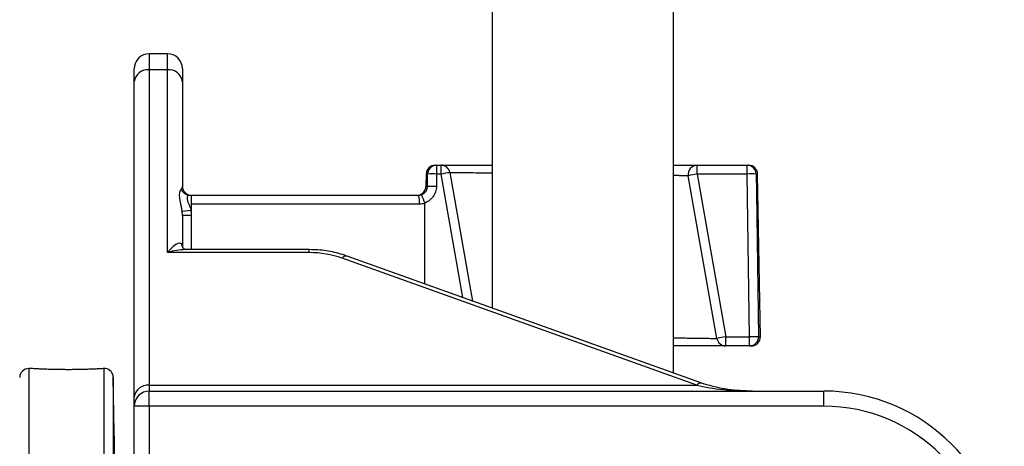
# Model space of a CAD drawing. Header units: millimetres. Extents: x 10 to 1715, y 7 to 2006.
# Tile 11 of 15: x 980 to 1307, y 534 to 675. Entities that reach past the tile are written whole.
import ezdxf

# ---------------------------------------------------------------- set-up
doc = ezdxf.new("R2010")
doc.units = ezdxf.units.MM

msp = doc.modelspace()

# ---------------------------------------------------------------- linework, layer by layer
at = {"color": 7, "linetype": 'Continuous', "lineweight": 25}
for p, q in [((1136.89, 1136.96), (1136.89, 579.67)), ((1197.19, 558.09), (1197.19, 1136.96)), ((1029.04, 664.08), (1023.04, 664.08)), ((1018.04, 654.75), (1018.04, 659.08)), ((1023.04, 658.77), (1023.04, 554.05)), ((1029.04, 658.77), (1023.04, 658.77)), ((1029.04, 598.06), (1029.04, 658.77)), ((1034.04, 659.08), (1034.04, 654.75)), ((1018.04, 550.03), (1018.04, 654.75)), ((1034.04, 654.75), (1034.04, 620.08)), ((1117.99, 627.08), (1118.47, 627.08)), ((1118.47, 627.08), (1118.47, 624.13)), ((1118.47, 627.08), (1119.94, 627.08)), ((1119.94, 624.13), (1119.94, 627.08)), ((1205.04, 624.13), (1205.04, 627.08)), ((1205.04, 627.08), (1221.61, 627.08)), ((1221.61, 624.13), (1221.61, 627.08)), ((1221.61, 627.08), (1222.09, 627.08)), ((1114.99, 624.13), (1114.92, 620.03)), ((1115.44, 620.03), (1115.5, 624.13)), ((1118.47, 624.13), (1118.41, 620.03)), ((1119.94, 624.13), (1118.47, 624.13)), ((1122.9, 624.6), (1130.41, 581.99)), ((1211.6, 569.56), (1202.08, 623.56)), ((1205.04, 624.13), (1214.56, 570.13)), ((1221.61, 624.13), (1205.04, 624.13)), ((1222.43, 570.13), (1221.61, 624.13)), ((1225.83, 582.08), (1225.09, 624.13)), ((1036.44, 617.08), (1037.04, 617.08)), ((1037.04, 617.08), (1112.4, 617.08)), ((1037.04, 614.13), (1037.04, 617.08)), ((1036.92, 612.08), (1033.96, 611.66)), ((1037.04, 612.08), (1036.92, 612.08)), ((1112.78, 614.13), (1037.04, 614.13)), ((1037.04, 599.04), (1037.04, 614.13)), ((1114.61, 587.64), (1114.58, 614.41)), ((1034.04, 610.35), (1034.04, 599.99)), ((1037.04, 610.35), (1034.04, 610.35)), ((1076.18, 599.04), (1035, 599.04)), ((1076.18, 598.06), (1029.04, 598.06)), ((1204.88, 554.05), (1087.05, 596.21)), ((1206.56, 554.74), (1088.73, 596.9)), ((1225.83, 582.08), (1225.82, 582.34)), ((1225.82, 582.19), (1225.83, 582.08)), ((1226.03, 570.13), (1225.83, 582.08)), ((1225.83, 582.08), (1225.83, 582.08)), ((1214.56, 567.08), (1214.56, 570.13)), ((1214.56, 570.13), (1222.43, 570.13)), ((1222.43, 567.08), (1222.43, 570.13)), ((1222.43, 567.08), (1214.56, 567.08)), ((1223.04, 567.08), (1222.43, 567.08)), ((983.55, 559.58), (982.99, 559.58)), ((1011.73, 519.95), (1011.09, 556.63)), ((1023.04, 554.05), (1023.04, 552.08)), ((1023.04, 554.05), (1204.88, 554.05)), ((1018.04, 547.08), (1018.04, 550.03)), ((1023.04, 547.08), (1023.04, 552.08)), ((1023.04, 552.08), (1247.04, 552.08)), ((1247.04, 547.08), (1247.04, 552.08)), ((1023.04, 547.08), (1018.04, 547.08)), ((1018.04, 409.34), (1018.04, 547.08)), ((1023.04, 547.08), (1023.04, 409.34)), ((1247.04, 547.08), (1023.04, 547.08))]:
    msp.add_line(p, q, dxfattribs=at)
at = {"color": 8, "linetype": 'Continuous', "lineweight": 25}
for p, q in [((1023.04, 664.08), (1023.04, 658.77)), ((1029.04, 658.77), (1029.04, 664.08)), ((1115.5, 624.13), (1114.99, 624.13)), ((1127.17, 583.15), (1119.94, 624.13)), ((1225.09, 624.13), (1224.58, 624.13)), ((1114.92, 620.03), (1115.44, 620.03)), ((1076.18, 598.06), (1076.18, 599.04)), ((1225.39, 570.13), (1226.03, 570.13)), ((982.99, 559.58), (982.99, 154.58)), ((1008.09, 154.58), (1008.09, 559.55)), ((1011.09, 556.63), (1011.09, 157.53))]:
    msp.add_line(p, q, dxfattribs=at)
at = {"color": 7, "linetype": 'Continuous', "lineweight": 25, "flags": 128}
msp.add_lwpolyline([(1224.58, 624.13), (1224.68, 618.13), (1225.04, 594.14), (1225.39, 570.13)], dxfattribs=at)
at = {"color": 7, "linetype": 'Continuous', "lineweight": 25}
for centre, radius, start, end in [((1023.04, 659.08), 5, 90, 180), ((1029.04, 659.08), 5, 0, 90), ((1022.6, 654.2), 4.59, 84.4576, 173.0949), ((1029.48, 654.2), 4.59, 6.9051, 95.5424), ((1117.99, 624.08), 3, 90, 179), ((1118.48, 624.09), 2.99, 90.2604, 179.2703), ((1119.94, 624.08), 3, 10, 90), ((1205.04, 624.08), 3, 90, 190), ((1221.6, 624.09), 2.99, 0.7297, 89.7396), ((1222.09, 624.08), 3, 1, 90), ((1116.98, 566.93), 57.23, 88.5121, 91.4879), ((1128.23, 581.42), 43.5, 97.0421, 100.9826), ((1211.91, 580.81), 43.86, 99.0155, 102.9478), ((1223.1, 566.93), 57.23, 88.5121, 91.4879), ((1036.46, 620), 2.92, 196.7615, 269.4802), ((1037.04, 620.08), 3, 180, 270), ((1111.92, 620.08), 3, 270, 359), ((1116.92, 562.69), 57.35, 88.5157, 91.4843), ((1106.67, 614.85), 6.15, 353.3166, 21.2632), ((1221.43, 526.81), 43.86, 99.0155, 102.9478), ((1214.56, 570.08), 3, 190, 270), ((1223.91, 511.24), 58.91, 88.5579, 91.4421), ((1222.41, 570.06), 2.98, 270.3393, 1.32), ((1223.04, 570.08), 3, 270, 1), ((982.99, 556.58), 3, 90, 179), ((1008.09, 556.58), 3, 1, 82.2459), ((1022.6, 549.48), 4.59, 84.4576, 173.0949), ((1023.04, 547.08), 5, 90, 180), ((1247.04, 492.08), 60, 0, 90), ((1247.04, 492.08), 55, 0, 90)]:
    msp.add_arc(centre, radius, start, end, dxfattribs=at)
at = {"color": 8, "linetype": 'Continuous', "lineweight": 25}
for centre, radius, start, end in [((1088.43, 595.24), 1.69, 79.7875, 144.8107), ((1206.26, 553.07), 1.7, 79.8773, 144.7955)]:
    msp.add_arc(centre, radius, start, end, dxfattribs=at)
at = {"color": 7, "linetype": 'Continuous', "lineweight": 25}
for centre, major_axis, ratio, start_param, end_param in [((1029.04, 620.08), (5, 0), 0.482003, 5.89173, 6.283185), ((1029.04, 610.35), (0, 7.55), 0.662389, 4.712389, 4.886994), ((1029.04, 610.35), (0, -9.96), 0.803338, 1.570796, 1.745401), ((1029.04, 594.04), (4.58, 7.07), 0.283222, 5.871457, 7.442253), ((1076.18, 579.52), (25, 0), 0.741311, 1.121037, 1.570796), ((1223.38, 562.08), (31.07, 0), 0.321839, 4.074472, 4.712389)]:
    msp.add_ellipse(centre, major_axis=major_axis, ratio=ratio, start_param=start_param, end_param=end_param, dxfattribs=at)
at = {"color": 8, "linetype": 'Continuous', "lineweight": 25}
msp.add_ellipse((1029.04, 594.04), major_axis=(9.92, 3.46), ratio=0.363884, start_param=0.806656, end_param=1.444573, dxfattribs=at)
at = {"color": 7, "linetype": 'Continuous', "lineweight": 25}
for points, knots in [([(1119.94, 627.08), (1120.05, 627.08), (1120.26, 627.08), (1121.92, 627.08), (1124.54, 627.08), (1128.13, 627.08), (1132.25, 627.08), (1135.45, 627.08), (1136.89, 627.08)], [0, 0, 0, 0, 0.171637, 0.343274, 0.514906, 0.686539, 0.858281, 1, 1, 1, 1]), ([(1197.19, 627.08), (1197.91, 627.08), (1199.96, 627.08), (1202.33, 627.08), (1204.07, 627.08), (1204.9, 627.08), (1204.99, 627.08), (1205.04, 627.08)], [0, 0, 0, 0, 0.141033, 0.400931, 0.660827, 0.830414, 1, 1, 1, 1]), ([(1033.96, 611.66), (1033.91, 612.14), (1033.83, 612.6), (1033.67, 613.48), (1033.58, 613.91), (1033.42, 614.71), (1033.34, 615.09), (1033.22, 615.82), (1033.17, 616.16), (1033.12, 616.81), (1033.11, 617.12), (1033.14, 617.67), (1033.17, 617.92), (1033.27, 618.38), (1033.34, 618.58), (1033.49, 618.92), (1033.58, 619.06), (1033.66, 619.16)], [0, 0, 0, 0, 0.125, 0.125, 0.25, 0.25, 0.375, 0.375, 0.5, 0.5, 0.625, 0.625, 0.75, 0.75, 0.875, 0.875, 1, 1, 1, 1]), ([(1113.4, 617.25), (1113.54, 617.3), (1113.68, 617.36), (1113.95, 617.5), (1114.09, 617.59), (1114.33, 617.76), (1114.45, 617.86), (1114.66, 618.08), (1114.76, 618.19), (1114.95, 618.44), (1115.03, 618.57), (1115.17, 618.84), (1115.23, 618.98), (1115.38, 619.42), (1115.43, 619.72), (1115.44, 620.03)], [0, 0, 0, 0, 0.125, 0.125, 0.25, 0.25, 0.375, 0.375, 0.5, 0.5, 0.625, 0.625, 0.75, 0.75, 1, 1, 1, 1]), ([(1118.41, 620.03), (1118.4, 619.43), (1118.3, 618.85), (1118.03, 618), (1117.91, 617.72), (1117.65, 617.19), (1117.5, 616.94), (1117.16, 616.46), (1116.97, 616.22), (1116.56, 615.8), (1116.34, 615.6), (1115.88, 615.23), (1115.63, 615.07), (1115.11, 614.77), (1114.84, 614.65), (1114.56, 614.54)], [0, 0, 0, 0, 0.25, 0.25, 0.375, 0.375, 0.5, 0.5, 0.625, 0.625, 0.75, 0.75, 0.875, 0.875, 1, 1, 1, 1]), ([(1036.44, 617.08), (1036.31, 617.08), (1036.18, 617.05), (1035.94, 616.93), (1035.83, 616.83), (1035.7, 616.65), (1035.66, 616.58), (1035.6, 616.42), (1035.58, 616.33), (1035.56, 616.05), (1035.58, 615.83), (1035.66, 615.47), (1035.7, 615.34), (1035.79, 615.08), (1035.84, 614.95), (1036, 614.55), (1036.13, 614.26), (1036.38, 613.67), (1036.5, 613.37), (1036.74, 612.74), (1036.84, 612.42), (1036.92, 612.08)], [0, 0, 0, 0, 0.125, 0.125, 0.25, 0.25, 0.3125, 0.3125, 0.375, 0.375, 0.5, 0.5, 0.5625, 0.5625, 0.625, 0.625, 0.75, 0.75, 0.875, 0.875, 1, 1, 1, 1]), ([(1114.56, 614.54), (1114.5, 614.72), (1114.43, 614.89), (1114.31, 615.24), (1114.24, 615.41), (1114.12, 615.74), (1114.05, 615.89), (1113.94, 616.18), (1113.88, 616.32), (1113.77, 616.57), (1113.72, 616.68), (1113.63, 616.88), (1113.59, 616.96), (1113.52, 617.1), (1113.48, 617.15), (1113.43, 617.23), (1113.41, 617.25), (1113.4, 617.25)], [0, 0, 0, 0, 0.125, 0.125, 0.25, 0.25, 0.375, 0.375, 0.5, 0.5, 0.625, 0.625, 0.75, 0.75, 0.875, 0.875, 1, 1, 1, 1]), ([(1035.07, 599.04), (1035.07, 599.04), (1035.06, 599.04), (1034.71, 599.17), (1034.3, 599.55), (1034.06, 599.93), (1034.03, 600.15), (1034.04, 600.1), (1034.04, 600.1)], [0, 0, 0, 0, 0.1569609, 0.3802683, 0.6160089, 0.8388757, 0.9952698, 1, 1, 1, 1]), ([(1088.73, 596.9), (1088.25, 597.07), (1086.91, 597.53), (1084.61, 598.14), (1081.83, 598.66), (1079.01, 598.98), (1077.12, 599.02), (1076.18, 599.04)], [0, 0, 0, 0, 0.123595, 0.347544, 0.567335, 0.784157, 1, 1, 1, 1]), ([(1214.56, 567.08), (1214.51, 567.08), (1214.42, 567.08), (1213.59, 567.08), (1211.88, 567.08), (1208.96, 567.08), (1205.07, 567.08), (1201.12, 567.08), (1198.25, 567.08), (1197.19, 567.08)], [0, 0, 0, 0, 0.110743, 0.221485, 0.391202, 0.56092, 0.730835, 0.900751, 1, 1, 1, 1]), ([(1008.09, 559.55), (1007.88, 559.54), (1007.44, 559.51), (1006.37, 559.45), (1005.03, 559.39), (1003.43, 559.32), (1001.61, 559.27), (999.65, 559.22), (997.57, 559.19), (995.47, 559.19), (993.36, 559.21), (991.35, 559.24), (989.46, 559.3), (987.77, 559.36), (986.29, 559.43), (985.11, 559.49), (984.21, 559.54), (983.7, 559.57), (983.49, 559.58), (983.55, 559.58), (983.55, 559.58)], [0, 0, 0, 0, 0.057868, 0.117416, 0.175284, 0.234827, 0.292736, 0.352327, 0.41018, 0.469716, 0.527479, 0.586917, 0.644697, 0.704148, 0.762025, 0.821579, 0.879482, 0.939068, 0.996886, 1, 1, 1, 1]), ([(1008.5, 559.55), (1008.51, 559.55), (1008.56, 559.55), (1008.29, 559.55), (1008.09, 559.55)], [0, 0, 0, 0, 0.249347, 1, 1, 1, 1]), ([(1222.35, 552.1), (1221, 552.14), (1218.26, 552.24), (1214.24, 552.75), (1210.51, 553.51), (1207.99, 554.23), (1206.75, 554.67), (1206.56, 554.74)], [0, 0, 0, 0, 0.252356, 0.511936, 0.755919, 0.961947, 1, 1, 1, 1]), ([(1223.37, 552.09), (1223.11, 552.08), (1222.77, 552.07), (1222.44, 552.09), (1222.35, 552.1)], [0, 0, 0, 0, 0.756815, 1, 1, 1, 1]), ([(1011.69, 515.49), (1011.68, 515.68), (1011.67, 515.93), (1011.66, 516.41), (1011.65, 516.58), (1011.64, 516.96), (1011.64, 517.17), (1011.62, 517.83), (1011.61, 518.32), (1011.6, 519.13), (1011.59, 519.42), (1011.58, 520), (1011.57, 520.31), (1011.55, 521.24), (1011.54, 521.89), (1011.52, 522.92), (1011.51, 523.27), (1011.5, 523.97), (1011.49, 524.68), (1011.48, 525.39), (1011.47, 526.11), (1011.46, 526.47), (1011.44, 527.56), (1011.43, 528.27), (1011.42, 529.31), (1011.41, 529.65), (1011.4, 530.33), (1011.4, 530.66), (1011.38, 531.63), (1011.37, 532.24), (1011.36, 533.09), (1011.36, 533.37), (1011.35, 533.9), (1011.35, 534.15), (1011.34, 534.86), (1011.34, 535.28), (1011.33, 536), (1011.33, 536.3), (1011.33, 536.65), (1011.33, 536.74), (1011.33, 536.91), (1011.33, 536.97), (1011.33, 537.12), (1011.33, 537.14), (1011.34, 537.05), (1011.35, 536.93), (1011.36, 536.56), (1011.37, 536.3), (1011.38, 535.82), (1011.38, 535.65), (1011.39, 535.27), (1011.4, 534.86), (1011.41, 534.4), (1011.42, 533.9), (1011.43, 533.64), (1011.44, 532.83), (1011.45, 532.24), (1011.47, 531.31), (1011.48, 530.99), (1011.49, 530.33), (1011.5, 529.99), (1011.51, 528.97), (1011.53, 528.28), (1011.55, 527.2), (1011.55, 526.84), (1011.56, 526.12), (1011.57, 525.76), (1011.59, 524.69), (1011.6, 523.98), (1011.62, 522.93), (1011.62, 522.58), (1011.63, 521.91), (1011.64, 521.25), (1011.65, 520.62), (1011.66, 520.01), (1011.67, 519.71), (1011.68, 518.85), (1011.69, 518.33), (1011.7, 517.38), (1011.7, 516.95), (1011.71, 516.23), (1011.71, 515.94), (1011.71, 515.59), (1011.71, 515.49), (1011.71, 515.32), (1011.71, 515.26), (1011.71, 515.12), (1011.71, 515.09), (1011.7, 515.19), (1011.69, 515.3), (1011.69, 515.49)], [0, 0, 0, 0, 0.03125, 0.03125, 0.046875, 0.046875, 0.0625, 0.0625, 0.09375, 0.09375, 0.109375, 0.109375, 0.125, 0.125, 0.15625, 0.15625, 0.171875, 0.171875, 0.1875, 0.203125, 0.203125, 0.21875, 0.21875, 0.25, 0.25, 0.265625, 0.265625, 0.28125, 0.28125, 0.3125, 0.3125, 0.328125, 0.328125, 0.34375, 0.34375, 0.375, 0.375, 0.40625, 0.40625, 0.421875, 0.421875, 0.4375, 0.4375, 0.46875, 0.46875, 0.5, 0.5, 0.53125, 0.53125, 0.546875, 0.546875, 0.5625, 0.578125, 0.578125, 0.59375, 0.59375, 0.625, 0.625, 0.640625, 0.640625, 0.65625, 0.65625, 0.6875, 0.6875, 0.703125, 0.703125, 0.71875, 0.71875, 0.75, 0.75, 0.765625, 0.765625, 0.78125, 0.796875, 0.796875, 0.8125, 0.8125, 0.84375, 0.84375, 0.875, 0.875, 0.90625, 0.90625, 0.921875, 0.921875, 0.9375, 0.9375, 0.96875, 0.96875, 1, 1, 1, 1])]:
    msp.add_open_spline(points, degree=3, knots=knots, dxfattribs=at)
at = {"color": 8, "linetype": 'Continuous', "lineweight": 25}
for points, knots in [([(1136.89, 624.39), (1136.15, 624.41), (1133.78, 624.44), (1130.51, 624.49), (1127.16, 624.54), (1124.91, 624.57), (1123.55, 624.59), (1122.97, 624.6), (1122.92, 624.6), (1122.9, 624.6)], [0, 0, 0, 0, 0.084241, 0.26947, 0.449419, 0.634593, 0.775195, 0.918249, 1, 1, 1, 1]), ([(1202.08, 623.56), (1202.07, 623.56), (1202.04, 623.56), (1201.75, 623.56), (1201.19, 623.57), (1200.52, 623.58), (1199.52, 623.59), (1198.42, 623.61), (1197.55, 623.62), (1197.19, 623.63)], [0, 0, 0, 0, 0.102546, 0.309127, 0.413253, 0.568856, 0.725548, 0.885669, 1, 1, 1, 1]), ([(1197.19, 569.77), (1197.61, 569.76), (1198.82, 569.74), (1200.66, 569.72), (1202.72, 569.69), (1204.61, 569.66), (1206.3, 569.63), (1207.76, 569.61), (1208.99, 569.6), (1210.01, 569.58), (1210.8, 569.57), (1211.33, 569.56), (1211.57, 569.56), (1211.6, 569.56), (1211.6, 569.56)], [0, 0, 0, 0, 0.047, 0.135286, 0.224187, 0.315026, 0.406537, 0.494738, 0.583555, 0.674314, 0.765746, 0.856873, 0.948681, 1, 1, 1, 1])]:
    msp.add_open_spline(points, degree=3, knots=knots, dxfattribs=at)
at = {"color": 7, "linetype": 'Continuous', "lineweight": 25}
for points in [[(1112.4, 617.08), (1112.74, 617.08), (1113.08, 617.14), (1113.4, 617.25)], [(1114.58, 614.41), (1114, 614.23), (1113.39, 614.13), (1112.78, 614.13)], [(1114.56, 614.54), (1114.58, 614.5), (1114.58, 614.46), (1114.58, 614.41)]]:
    msp.add_open_spline(points, degree=3, dxfattribs=at)

doc.saveas('drawing.dxf')
